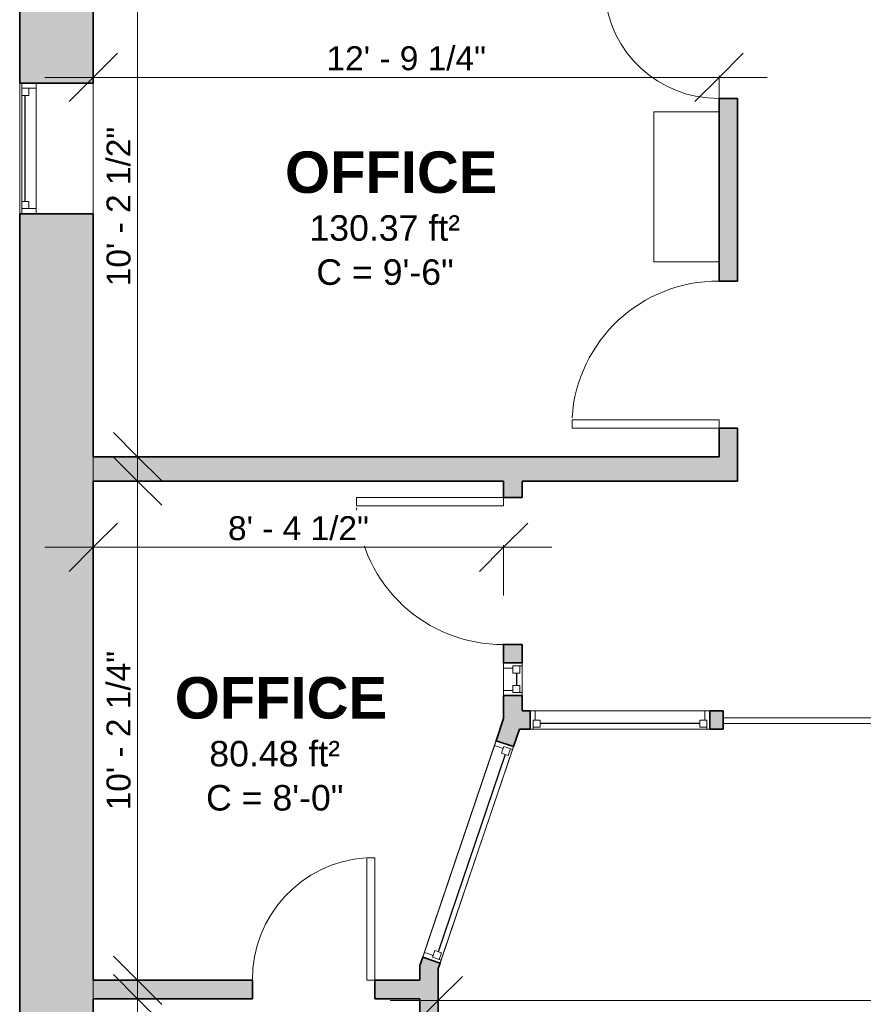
# Model space of a CAD drawing. Header units: inches. Extents: x -125 to 454, y -512 to 818.
# Tile 3 of 9: x -83 to 124, y -125 to 116. Entities that reach past the tile are written whole.
import ezdxf

# ---------------------------------------------------------------- set-up
doc = ezdxf.new("R2010")
doc.units = ezdxf.units.IN
doc.header["$MEASUREMENT"] = 0
for name, color, linetype, lineweight in [('A-ANNO-DIMS', 211, 'Continuous', 9), ('A-ANNO-DIMS-100', 211, 'Continuous', 9), ('A-AREA-IDEN', 2, 'Continuous', 9), ('A-DOOR', 31, 'Continuous', 9), ('A-FLOR', 192, 'Continuous', 9), ('A-GLAZ', 151, 'Continuous', 9), ('A-OBJECTS', 90, 'Continuous', 9), ('A-WALL', 113, 'Continuous', 9), ('A-WALL-PATT', 111, 'Continuous', 9)]:
    doc.layers.add(name, color=color, linetype=linetype, lineweight=lineweight)
doc.styles.add('Arial_1', font='arial.ttf', dxfattribs={"height": 6.25})
doc.styles.add('Arial_2', font='arial.ttf', dxfattribs={"height": 5.859375})
doc.styles.add('Arial_B', font='arialbd.ttf', dxfattribs={"height": 10.15625})
doc.dimstyles.new('Linear_-_1_5mm_Arial', dxfattribs={"dimscale": 12, "dimtxt": 5.978082, "dimasz": 0.984252, "dimexe": 0.984252, "dimexo": 0.656168, "dimgap": 0, "dimtad": 1, "dimrnd": 0.25, "dimzin": 1, "dimdsep": 46, "dimlunit": 4, "dimtxsty": 'Arial_2', "dimblk1": 'OBLIQUE', "dimblk2": 'OBLIQUE', "dimsah": 1, "dimcen": 0.09, "dimdle": 0.984252, "dimazin": 0, "dimtfac": 1, "dimtdec": 4, "dimtix": 1, "dimtmove": 0, "dimatfit": 3, "dimfxl": 1, "dimtvp": 1, "dimtfill": 1, "dimfrac": 2, "dimtolj": 1, "dimtzin": 0, "dimarcsym": 2})

# ---------------------------------------------------------------- blocks, each defined once
blk = doc.blocks.new('Planitar-Double-Hung-Single - 48_ x 42_-1344668-Main Floor')
at = {"layer": 'A-GLAZ', "lineweight": 18}
for p, q in [((-16, 9), (-16, -9)), ((-16, 8.5), (-13, 8.5)), ((-14.75, 8.5), (-14.75, 5)), ((-13, 8.5), (-13, 6.75)), ((-1.1875, 8.5), (1.1875, 8.5)), ((13, 8.5), (16, 8.5)), ((13, 8.5), (13, 6.75)), ((14.75, 8.5), (14.75, 5)), ((16, -9), (16, 9)), ((-16, 5), (-14.75, 5)), ((-14.75, 6.75), (-13, 6.75)), ((14.75, 6.75), (13, 6.75)), ((14.75, 5), (16, 5))]:
    blk.add_line(p, q, dxfattribs=at)
at = {"layer": 'A-GLAZ'}
for p, q in [((16, 9), (-16, 9)), ((-13, 8.5), (-1.1875, 8.5)), ((1.1875, 8.5), (13, 8.5)), ((14.75, 5), (-14.75, 5)), ((-16, -9), (16, -9))]:
    blk.add_line(p, q, dxfattribs=at)
at = {"layer": 'A-GLAZ', "lineweight": 25}
blk.add_line((-13, 7.625), (13, 7.625), dxfattribs=at)
blk = doc.blocks.new('Planitar-Fixed - 2_-0_x4_-1345852-Main Floor')
at = {"layer": 'A-GLAZ', "lineweight": 18}
for p, q in [((-28, 2.76), (-27.25, 2.76)), ((-27.25, 2.76), (-27.25, 0.53)), ((27.25, 2.76), (27.25, 0.53)), ((27.96, 2.76), (27.25, 2.76)), ((-27.25, 2.26), (-25.52, 2.26)), ((-27.25, 0.53), (-25.52, 0.53)), ((-26.74, 0.53), (-26.74, -1.74)), ((-25.52, 2.26), (-25.52, 0.53)), ((25.52, 2.26), (25.52, 0.53)), ((27.25, 2.26), (25.52, 2.26)), ((25.52, 0.53), (27.25, 0.53)), ((26.74, 0.53), (26.74, -1.74)), ((-28, -1.74), (-26.74, -1.74)), ((28, -1.74), (26.74, -1.74))]:
    blk.add_line(p, q, dxfattribs=at)
at = {"layer": 'A-GLAZ', "lineweight": 25}
blk.add_line((-25.52, 1.4), (25.52, 1.4), dxfattribs=at)
blk = doc.blocks.new('Planitar-Fixed - 2_-0_x4_-1345846-Main Floor')
at = {"layer": 'A-GLAZ', "lineweight": 18}
for p, q in [((-4, 2.76), (-3.25, 2.76)), ((-3.25, 2.76), (-3.25, 0.53)), ((3.25, 2.76), (3.25, 0.53)), ((3.96, 2.76), (3.25, 2.76)), ((-3.25, 2.26), (-1.52, 2.26)), ((-3.25, 0.53), (-1.52, 0.53)), ((-2.74, 0.53), (-2.74, -1.74)), ((-1.52, 2.26), (-1.52, 0.53)), ((1.52, 2.26), (1.52, 0.53)), ((3.25, 2.26), (1.52, 2.26)), ((1.52, 0.53), (3.25, 0.53)), ((2.74, 0.53), (2.74, -1.74)), ((-4, -1.74), (-2.74, -1.74)), ((4, -1.74), (2.74, -1.74))]:
    blk.add_line(p, q, dxfattribs=at)
at = {"layer": 'A-GLAZ', "lineweight": 25}
blk.add_line((-1.52, 1.4), (1.52, 1.4), dxfattribs=at)
blk = doc.blocks.new('Planitar-Fixed - 2_-0_x4_-1345967-Main Floor')
at = {"layer": 'A-GLAZ', "lineweight": 18}
for p, q in [((-22, 2.76), (-21.25, 2.76)), ((-21.25, 2.76), (-21.25, 0.53)), ((21.25, 2.76), (21.25, 0.53)), ((21.96, 2.76), (21.25, 2.76)), ((-21.25, 2.26), (-19.52, 2.26)), ((-21.25, 0.53), (-19.52, 0.53)), ((-20.74, 0.53), (-20.74, -1.74)), ((-19.52, 2.26), (-19.52, 0.53)), ((19.52, 2.26), (19.52, 0.53)), ((21.25, 2.26), (19.52, 2.26)), ((19.52, 0.53), (21.25, 0.53)), ((20.74, 0.53), (20.74, -1.74)), ((-22, -1.74), (-20.74, -1.74)), ((22, -1.74), (20.74, -1.74))]:
    blk.add_line(p, q, dxfattribs=at)
at = {"layer": 'A-GLAZ', "lineweight": 25}
blk.add_line((-19.52, 1.4), (19.52, 1.4), dxfattribs=at)
blk = doc.blocks.new('Planitar - Single Door_Flush Panel - 2_-6_ x 6_-8_-1346231-Main Floor')
at = {"layer": 'A-DOOR', "lineweight": 18}
for p, q in [((12.99, 2.25), (12.99, 32.25)), ((15, 32.25), (12.99, 32.25)), ((15, 2.25), (15, 32.25)), ((15, 2.25), (12.99, 2.25))]:
    blk.add_line(p, q, dxfattribs=at)
at = {"layer": 'A-DOOR'}
blk.add_arc((14.77, 2.55), 29.77, 93.991, 180.5775, dxfattribs=at)
blk = doc.blocks.new('Planitar - Single Door_Flush Panel - 3_-0_ x 6_-8_-1346212-Main Floor')
at = {"layer": 'A-DOOR', "lineweight": 18}
for p, q in [((15.99, 2.25), (15.99, 38.25)), ((18, 38.25), (15.99, 38.25)), ((18, 2.25), (18, 38.25)), ((18, 2.25), (15.99, 2.25))]:
    blk.add_line(p, q, dxfattribs=at)
at = {"layer": 'A-DOOR'}
blk.add_arc((17.77, 2.55), 35.77, 93.6344, 180.4806, dxfattribs=at)
blk = doc.blocks.new('Planitar - Single Door_Flush Panel - 3_-0_ x 6_-8_-1346353-Main Floor')
at = {"layer": 'A-DOOR', "lineweight": 18}
for p, q in [((15.99, -2.25), (15.99, -38.25)), ((18, -2.25), (15.99, -2.25)), ((18, -2.25), (18, -38.25)), ((18, -38.25), (15.99, -38.25))]:
    blk.add_line(p, q, dxfattribs=at)
at = {"layer": 'A-DOOR'}
blk.add_arc((17.77, -2.55), 35.77, 179.5194, 266.3656, dxfattribs=at)
blk = doc.blocks.new('Planitar - Single Door_Flush Panel - 2_-4_ x 6_-8_-1347733-Main Floor')
at = {"layer": 'A-DOOR', "lineweight": 18}
for p, q in [((11.99, 2.25), (11.99, 30.25)), ((14, 30.25), (11.99, 30.25)), ((14, 2.25), (14, 30.25)), ((14, 2.25), (11.99, 2.25))]:
    blk.add_line(p, q, dxfattribs=at)
at = {"layer": 'A-DOOR'}
blk.add_arc((13.77, 2.55), 27.77, 94.1354, 180.6191, dxfattribs=at)
blk = doc.blocks.new('Planitar - Double Sliding Door_Flush Panel - 6_-4_ x 6_-8_-1355003-Main Floor')
at = {"layer": 'A-DOOR', "lineweight": 18}
for p, q in [((1, 2.12), (-38, 2.12)), ((-38, 2.12), (-38, 0.75)), ((-38, 0.75), (1, 0.75)), ((38, 0.75), (-1, 0.75)), ((-1, 0.75), (-1, -0.63)), ((1, 0.75), (1, 2.12)), ((38, -0.63), (38, 0.75)), ((-1, -0.63), (38, -0.63))]:
    blk.add_line(p, q, dxfattribs=at)
blk = doc.blocks.new('DIMBLOCK33-Main Floor')
at = {"layer": 'A-ANNO-DIMS-100'}
for p, q in [((-54.14, -2.81), (-54.14, 143.31)), ((-54.61, 131.5), (-42.32, 131.5)), ((-54.14, 131.5), (-54.61, 131.5)), ((-54.61, 9), (-42.32, 9)), ((-54.14, 9), (-54.61, 9))]:
    blk.add_line(p, q, dxfattribs=at)
at = {"layer": 'A-ANNO-DIMS-100', "lineweight": 35}
for p, q in [((-54.14, 131.5), (-60.04, 137.41)), ((-54.14, 131.5), (-48.23, 125.59)), ((-54.14, 9), (-60.04, 14.91)), ((-54.14, 9), (-48.23, 3.09))]:
    blk.add_line(p, q, dxfattribs=at)
at = {"layer": 'A-ANNO-DIMS-100', "color": 0, "insert": (-61.74, 50.75), "char_height": 5.8594, "width": 46.7946, "attachment_point": 1, "rotation": 90, "line_spacing_factor": 0.941778, "style": 'Arial_2', "bg_fill": 3, "box_fill_scale": 1.25, "bg_fill_color": 256, "bg_fill_true_color": 13158600, "bg_fill_transparency": 0}
blk.add_mtext('10\' - 2 1/2"', dxfattribs=at)
blk = doc.blocks.new('_Oblique')
at = {"color": 0, "linetype": 'ByBlock', "lineweight": -2}
blk.add_line((-0.5, -0.5), (0.5, 0.5), dxfattribs=at)
blk = doc.blocks.new('DIMBLOCK34-Main Floor')
at = {"layer": 'A-ANNO-DIMS-100'}
for p, q in [((-54.14, -131.06), (-54.14, 14.81)), ((-54.61, 3), (-42.32, 3)), ((-54.14, 3), (-54.61, 3)), ((-54.61, -119.25), (-42.32, -119.25)), ((-54.14, -119.25), (-54.61, -119.25))]:
    blk.add_line(p, q, dxfattribs=at)
at = {"layer": 'A-ANNO-DIMS-100', "lineweight": 35}
for p, q in [((-54.14, 3), (-60.04, 8.91)), ((-54.14, 3), (-48.23, -2.91)), ((-54.14, -119.25), (-60.04, -113.34)), ((-54.14, -119.25), (-48.23, -125.16))]:
    blk.add_line(p, q, dxfattribs=at)
at = {"layer": 'A-ANNO-DIMS-100', "color": 0, "insert": (-61.74, -77.62), "char_height": 5.8594, "width": 46.7946, "attachment_point": 1, "rotation": 90, "line_spacing_factor": 0.941778, "style": 'Arial_2', "bg_fill": 3, "box_fill_scale": 1.25, "bg_fill_color": 256, "bg_fill_true_color": 13158600, "bg_fill_transparency": 0}
blk.add_mtext('10\' - 2 1/4"', dxfattribs=at)
blk = doc.blocks.new('DIMBLOCK35-Main Floor')
at = {"layer": 'A-ANNO-DIMS-100'}
for p, q in [((-54.14, -241.06), (-54.14, -111.94)), ((-54.61, -123.75), (-42.32, -123.75)), ((-54.14, -123.75), (-54.61, -123.75)), ((-54.61, -229.25), (-42.32, -229.25)), ((-54.14, -229.25), (-54.61, -229.25))]:
    blk.add_line(p, q, dxfattribs=at)
at = {"layer": 'A-ANNO-DIMS-100', "lineweight": 35}
for p, q in [((-54.14, -123.75), (-60.04, -117.84)), ((-54.14, -123.75), (-48.23, -129.66)), ((-54.14, -229.25), (-60.04, -223.34)), ((-54.14, -229.25), (-48.23, -235.16))]:
    blk.add_line(p, q, dxfattribs=at)
at = {"layer": 'A-ANNO-DIMS-100', "color": 0, "insert": (-61.74, -193.74), "char_height": 5.8594, "width": 41.3867, "attachment_point": 1, "rotation": 90, "line_spacing_factor": 0.941778, "style": 'Arial_2', "bg_fill": 3, "box_fill_scale": 1.25, "bg_fill_color": 256, "bg_fill_true_color": 13158600, "bg_fill_transparency": 0}
blk.add_mtext('8\' - 9 1/2"', dxfattribs=at)
blk = doc.blocks.new('DIMBLOCK37-Main Floor')
at = {"layer": 'A-ANNO-DIMS-100', "lineweight": 35}
for p, q in [((-65, -13.19), (-59.09, -7.28)), ((35.5, -13.19), (41.41, -7.28)), ((-65, -13.19), (-70.91, -19.1)), ((35.5, -13.19), (29.59, -19.1))]:
    blk.add_line(p, q, dxfattribs=at)
at = {"layer": 'A-ANNO-DIMS-100'}
for p, q in [((-76.81, -13.19), (47.31, -13.19)), ((-65, -12.71), (-65, -25)), ((-65, -13.19), (-65, -12.71)), ((35.5, -12.71), (35.5, -25)), ((35.5, -13.19), (35.5, -12.71))]:
    blk.add_line(p, q, dxfattribs=at)
at = {"layer": 'A-ANNO-DIMS-100', "color": 0, "insert": (-31.99, -5.58), "char_height": 5.8594, "width": 41.3867, "attachment_point": 1, "line_spacing_factor": 0.941778, "style": 'Arial_2', "bg_fill": 3, "box_fill_scale": 1.25, "bg_fill_color": 256, "bg_fill_true_color": 13158600, "bg_fill_transparency": 0}
blk.add_mtext('8\' - 4 1/2"', dxfattribs=at)
blk = doc.blocks.new('DIMBLOCK38-Main Floor')
at = {"layer": 'A-ANNO-DIMS-100', "lineweight": 35}
for p, q in [((-65, 101.91), (-59.09, 107.82)), ((88.25, 101.91), (94.16, 107.82)), ((-65, 101.91), (-70.91, 96)), ((88.25, 101.91), (82.34, 96))]:
    blk.add_line(p, q, dxfattribs=at)
at = {"layer": 'A-ANNO-DIMS-100'}
for p, q in [((-76.81, 101.91), (100.06, 101.91)), ((-65, 102.39), (-65, 90.1)), ((-65, 101.91), (-65, 102.39)), ((88.25, 102.39), (88.25, 90.1)), ((88.25, 101.91), (88.25, 102.39))]:
    blk.add_line(p, q, dxfattribs=at)
at = {"layer": 'A-ANNO-DIMS-100', "color": 0, "insert": (-7.87, 109.52), "char_height": 5.8594, "width": 46.7946, "attachment_point": 1, "line_spacing_factor": 0.941778, "style": 'Arial_2', "bg_fill": 3, "box_fill_scale": 1.25, "bg_fill_color": 256, "bg_fill_true_color": 13158600, "bg_fill_transparency": 0}
blk.add_mtext('12\' - 9 1/4"', dxfattribs=at)
blk = doc.blocks.new('DIMBLOCK50-Main Floor')
at = {"layer": 'A-ANNO-DIMS-100'}
for p, q in [((378.87, -344.15), (378.87, -112.37)), ((7.69, -124.19), (390.68, -124.19)), ((19.5, -123.71), (19.5, -136)), ((19.5, -124.19), (19.5, -123.71)), ((378.87, -124.19), (378.87, -344.15))]:
    blk.add_line(p, q, dxfattribs=at)
at = {"layer": 'A-ANNO-DIMS-100', "lineweight": 35}
for p, q in [((19.5, -124.19), (25.41, -118.28)), ((378.87, -124.19), (384.78, -118.28)), ((19.5, -124.19), (13.59, -130.09)), ((378.87, -124.19), (372.97, -130.09))]:
    blk.add_line(p, q, dxfattribs=at)
at = {"layer": 'A-ANNO-DIMS-100', "color": 0, "insert": (177.43, -116.58), "char_height": 5.8594, "width": 52.2025, "attachment_point": 1, "line_spacing_factor": 0.941778, "style": 'Arial_2', "bg_fill": 3, "box_fill_scale": 1.25, "bg_fill_color": 256, "bg_fill_true_color": 13158600, "bg_fill_transparency": 0}
blk.add_mtext('29\' - 11 1/4"', dxfattribs=at)

msp = doc.modelspace()

# ---------------------------------------------------------------- hatches: boundary and pattern name
at = {"layer": 'A-WALL-PATT', "transparency": 33554560}
h = msp.add_hatch(color=8, dxfattribs=at)
h.paths.add_polyline_path([(-65, -346.067), (-65, 68.498), (-83, 68.498), (-83, -340.326)], flags=0)
h.paths.add_polyline_path([(-65, 100.498), (-65, 170.5), (-83, 170.5), (-83, 100.498)], flags=0)
h = msp.add_hatch(color=8, dxfattribs=at)
h.paths.add_polyline_path([(88.25, 3), (92.75, 3), (92.75, 16), (88.25, 16), (88.25, 9)], flags=0)
h.paths.add_polyline_path([(88.25, 52), (92.75, 52), (92.75, 96.75), (88.25, 96.75)], flags=0)
h.paths.add_polyline_path([(92.75, 124.75), (92.75, 133.75), (88.25, 133.75), (88.25, 124.75)], flags=0)
for points in [[(88.25, 3), (88.25, 9), (-65, 9), (-65, 3), (40, 3)], [(15, -135.5), (19.5, -135.5), (19.5, -116.371), (15, -115.629), (15, -123.75)]]:
    msp.add_hatch(color=8, dxfattribs=at).paths.add_polyline_path(points, flags=0)
h = msp.add_hatch(color=8, dxfattribs=at)
h.paths.add_polyline_path([(40, -55.871), (40, -49.5), (35.5, -49.5), (35.5, -55.129)], flags=0)
h.paths.add_polyline_path([(35.5, -41.5), (40, -41.5), (40, -37), (35.5, -37)], flags=0)
h.paths.add_polyline_path([(40, -1), (40, 3), (35.5, 3), (35.5, -1)], flags=0)
h = msp.add_hatch(color=8, dxfattribs=at)
h.paths.add_polyline_path([(19.5, -116.371), (19.949, -115.045), (15.687, -113.601), (15, -115.629)], flags=0)
h.paths.add_polyline_path([(37.921, -62.007), (40, -55.871), (35.5, -55.129), (33.659, -60.563)], flags=0)
h = msp.add_hatch(color=8, dxfattribs=at)
h.paths.add_polyline_path([(167.751, -57.75), (167.751, -53.25), (165.251, -53.25), (165.251, -57.75)], flags=0)
h.paths.add_polyline_path([(178.5, -57.75), (178.5, -53.25), (175.751, -53.25), (175.751, -57.75)], flags=0)
h.paths.add_polyline_path([(85.999, -57.75), (89.251, -57.75), (89.251, -53.25), (85.999, -53.25), (85.999, -56.372)], flags=0)
h.paths.add_polyline_path([(39.363, -57.75), (41.999, -57.75), (41.999, -53.25), (40, -53.25), (40, -55.871)], flags=0)
h = msp.add_hatch(color=8, dxfattribs=at)
h.paths.add_polyline_path([(-65, -123.75), (-26, -123.75), (-26, -119.25), (-65, -119.25)], flags=0)
h.paths.add_polyline_path([(15, -123.75), (15, -119.25), (4, -119.25), (4, -123.75)], flags=0)

# ---------------------------------------------------------------- linework, layer by layer
at = {"layer": 'A-FLOR'}
msp.add_line((-65, 170.5), (-65, -322.5), dxfattribs=at)
at = {"layer": 'A-OBJECTS'}
for p, q in [((72.25, 93.5), (88.25, 93.5)), ((72.25, 56.75), (72.25, 93.5)), ((88.25, 93.5), (88.25, 56.75)), ((88.25, 56.75), (72.25, 56.75))]:
    msp.add_line(p, q, dxfattribs=at)
at = {"layer": 'A-WALL', "lineweight": 35}
for p, q in [((-83, 170.5), (-83, 100.498)), ((-65, 100.498), (-65, 131.5)), ((-83, 100.498), (-65, 100.498)), ((92.75, 96.75), (88.25, 96.75)), ((88.25, 96.75), (88.25, 52)), ((92.75, 52), (92.75, 96.75)), ((-65, 68.498), (-83, 68.498)), ((-83, 68.498), (-83, -340.326)), ((-65, 9), (-65, 68.498)), ((88.25, 52), (92.75, 52)), ((92.75, 16), (88.25, 16)), ((88.25, 16), (88.25, 9)), ((92.75, 3), (92.75, 16)), ((88.25, 9), (-65, 9)), ((-65, -119.25), (-65, 3)), ((-65, 3), (35.5, 3)), ((35.5, 3), (35.5, -1)), ((40, -1), (40, 3)), ((40, 3), (88.25, 3)), ((88.25, 3), (92.75, 3)), ((35.5, -1), (40, -1)), ((40, -37), (35.5, -37)), ((35.5, -37), (35.5, -41.5)), ((40, -41.5), (40, -37)), ((35.5, -41.5), (40, -41.5)), ((40, -49.5), (35.5, -49.5)), ((35.5, -49.5), (35.5, -55.129)), ((40, -53.25), (40, -49.5)), ((35.5, -55.129), (33.659, -60.563)), ((41.999, -53.25), (40, -53.25)), ((41.999, -57.75), (41.999, -53.25)), ((89.251, -53.25), (85.999, -53.25)), ((85.999, -53.25), (85.999, -57.75)), ((89.251, -57.75), (89.251, -53.25)), ((37.921, -62.007), (39.363, -57.75)), ((39.363, -57.75), (41.999, -57.75)), ((85.999, -57.75), (89.251, -57.75)), ((33.659, -60.563), (37.921, -62.007)), ((15.687, -113.601), (15, -115.629)), ((15, -115.629), (15, -119.25)), ((19.949, -115.045), (15.687, -113.601)), ((19.5, -116.371), (19.949, -115.045)), ((19.5, -135.5), (19.5, -116.371)), ((-26, -119.25), (-65, -119.25)), ((-26, -123.75), (-26, -119.25)), ((15, -119.25), (4, -119.25)), ((4, -119.25), (4, -123.75)), ((-65, -229.25), (-65, -123.75)), ((-65, -123.75), (-26, -123.75)), ((4, -123.75), (15, -123.75)), ((15, -123.75), (15, -135.5))]:
    msp.add_line(p, q, dxfattribs=at)
at = {"layer": 'A-WALL'}
for p, q in [((-83, 170.5), (-83, -340.326)), ((-65, 9), (-65, 131.5)), ((-65, 100.498), (-83, 100.498)), ((-83, 68.498), (-83, 100.498)), ((-65, 100.498), (-65, 68.498)), ((88.25, 96.75), (92.75, 96.75)), ((88.25, 96.75), (88.25, 52)), ((92.75, 52), (92.75, 96.75)), ((-65, 68.498), (-83, 68.498)), ((92.75, 52), (88.25, 52)), ((88.25, 16), (92.75, 16)), ((88.25, 16), (88.25, 9)), ((92.75, 3), (92.75, 16)), ((88.25, 9), (-65, 9)), ((-65, -119.25), (-65, 3)), ((-65, 3), (35.5, 3)), ((35.5, 3), (35.5, -1)), ((40, -1), (40, 3)), ((40, 3), (88.25, 3)), ((92.75, 3), (88.25, 3)), ((40, -1), (35.5, -1)), ((35.5, -37), (40, -37)), ((35.5, -37), (35.5, -55.129)), ((40, -53.25), (40, -37)), ((35.5, -41.5), (40, -41.5)), ((35.5, -49.5), (35.5, -41.5)), ((40, -41.5), (40, -49.5)), ((40, -49.5), (35.5, -49.5)), ((35.5, -55.129), (15, -115.629)), ((89.251, -53.25), (40, -53.25)), ((41.999, -57.75), (41.999, -53.25)), ((41.999, -53.25), (85.999, -53.25)), ((85.999, -53.25), (85.999, -57.75)), ((89.251, -53.25), (89.251, -57.75)), ((19.5, -116.371), (39.363, -57.75)), ((39.363, -57.75), (89.251, -57.75)), ((85.999, -57.75), (41.999, -57.75)), ((15.687, -113.601), (33.659, -60.563)), ((37.921, -62.007), (19.949, -115.045)), ((33.659, -60.563), (37.921, -62.007)), ((15, -115.629), (15, -119.25)), ((19.949, -115.045), (15.687, -113.601)), ((19.5, -135.5), (19.5, -116.371)), ((-26, -119.25), (-65, -119.25)), ((-26, -119.25), (-26, -123.75)), ((15, -119.25), (4, -119.25)), ((4, -123.75), (4, -119.25)), ((-65, -229.25), (-65, -123.75)), ((-65, -123.75), (-26, -123.75)), ((4, -123.75), (15, -123.75)), ((15, -123.75), (15, -135.5))]:
    msp.add_line(p, q, dxfattribs=at)

# ---------------------------------------------------------------- block references
at = {"layer": 'A-DOOR'}
for name, p, rotation in [('Planitar - Single Door_Flush Panel - 2_-4_ x 6_-8_-1347733-Main Floor', (90.5, 110.75), 90), ('Planitar - Single Door_Flush Panel - 3_-0_ x 6_-8_-1346353-Main Floor', (90.5, 34), 270), ('Planitar - Single Door_Flush Panel - 3_-0_ x 6_-8_-1346212-Main Floor', (37.75, -19), 89.99999999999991), ('Planitar - Double Sliding Door_Flush Panel - 6_-4_ x 6_-8_-1355003-Main Floor', (127.251, -55.625), 180)]:
    msp.add_blockref(name, p, dxfattribs=dict(at, rotation=rotation))
msp.add_blockref('Planitar - Single Door_Flush Panel - 2_-6_ x 6_-8_-1346231-Main Floor', (-11, -121.5), dxfattribs=at)
at = {"layer": 'A-GLAZ'}
for name, p, rotation in [('Planitar-Double-Hung-Single - 48_ x 42_-1344668-Main Floor', (-74, 84.498), 90), ('Planitar-Fixed - 2_-0_x4_-1345846-Main Floor', (37.238, -45.5), 269.9999999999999), ('Planitar-Fixed - 2_-0_x4_-1345967-Main Floor', (63.999, -54.988), 180), ('Planitar-Fixed - 2_-0_x4_-1345852-Main Floor', (26.319, -87.64), 251.2814117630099)]:
    msp.add_blockref(name, p, dxfattribs=dict(at, rotation=rotation))

# ---------------------------------------------------------------- texts
at = {"layer": 'A-AREA-IDEN', "attachment_point": 1}
for s, insert, char_height, width, style in [('OFFICE', (-18.038, 83.762), 10.1562, 60.91562, 'Arial_B'), ('130.37 ft²', (-12.054, 68.141), 6.25, 46.39687, 'Arial_1'), ('C = 9\'-6"', (-10.361, 57.337), 6.25, 42.29375, 'Arial_1'), ('OFFICE', (-45.043, -44.99), 10.1562, 60.91562, 'Arial_B'), ('80.48 ft²', (-36.578, -60.611), 6.25, 40.4, 'Arial_1'), ('C = 8\'-0"', (-37.365, -71.415), 6.25, 42.29375, 'Arial_1')]:
    msp.add_mtext(s, dxfattribs=dict(at, insert=insert, char_height=char_height, width=width, style=style))

# ---------------------------------------------------------------- next in the draw order: dimensions: what is measured, and where the dimension line sits
at = {"layer": 'A-ANNO-DIMS'}
dim = msp.add_linear_dim(base=(-54.135, 131.5), p1=(-62.487, 9), p2=(-62.487, 131.5), angle=90, dimstyle='Linear_-_1_5mm_Arial', override={"dimpost": '<>', "dimfxl": 122.5}, dxfattribs=at)
dim.commit()
dim.dimension.update_dxf_attribs({"geometry": 'DIMBLOCK33-Main Floor', "text_midpoint": (-57.165, 70.25)})
dim = msp.add_linear_dim(base=(378.871, -124.185), p1=(19.5, -115.834), p2=(378.871, -352.021), dimstyle='Linear_-_1_5mm_Arial', override={"dimpost": '<>', "dimfxl": 430.037354}, dxfattribs=at)
dim.commit()
dim.dimension.update_dxf_attribs({"geometry": 'DIMBLOCK50-Main Floor', "text_midpoint": (199.186, -121.156)})

# ---------------------------------------------------------------- next in the draw order: dimensions: what is measured, and where the dimension line sits
dim = msp.add_linear_dim(base=(88.25, 101.91), p1=(-65, 110.262), p2=(88.25, 110.262), dimstyle='Linear_-_1_5mm_Arial', override={"dimpost": '<>', "dimfxl": 153.25}, dxfattribs=at)
dim.commit()
dim.dimension.update_dxf_attribs({"geometry": 'DIMBLOCK38-Main Floor', "text_midpoint": (11.625, 104.94)})
dim = msp.add_linear_dim(base=(-54.135, 3), p1=(-62.487, -119.25), p2=(-62.487, 3), angle=90, dimstyle='Linear_-_1_5mm_Arial', override={"dimpost": '<>', "dimfxl": 122.25}, dxfattribs=at)
dim.commit()
dim.dimension.update_dxf_attribs({"geometry": 'DIMBLOCK34-Main Floor', "text_midpoint": (-57.165, -58.125)})

# ---------------------------------------------------------------- next in the draw order: dimensions: what is measured, and where the dimension line sits
dim = msp.add_linear_dim(base=(35.5, -13.19), p1=(-65, -4.838), p2=(35.5, -4.838), dimstyle='Linear_-_1_5mm_Arial', override={"dimpost": '<>', "dimfxl": 100.5}, dxfattribs=at)
dim.commit()
dim.dimension.update_dxf_attribs({"geometry": 'DIMBLOCK37-Main Floor', "text_midpoint": (-14.75, -10.16)})
dim = msp.add_linear_dim(base=(-54.135, -123.75), p1=(-62.487, -229.25), p2=(-62.487, -123.75), angle=90, dimstyle='Linear_-_1_5mm_Arial', override={"dimpost": '<>', "dimfxl": 105.5}, dxfattribs=at)
dim.commit()
dim.dimension.update_dxf_attribs({"geometry": 'DIMBLOCK35-Main Floor', "text_midpoint": (-57.165, -176.5)})

doc.saveas('drawing.dxf')
